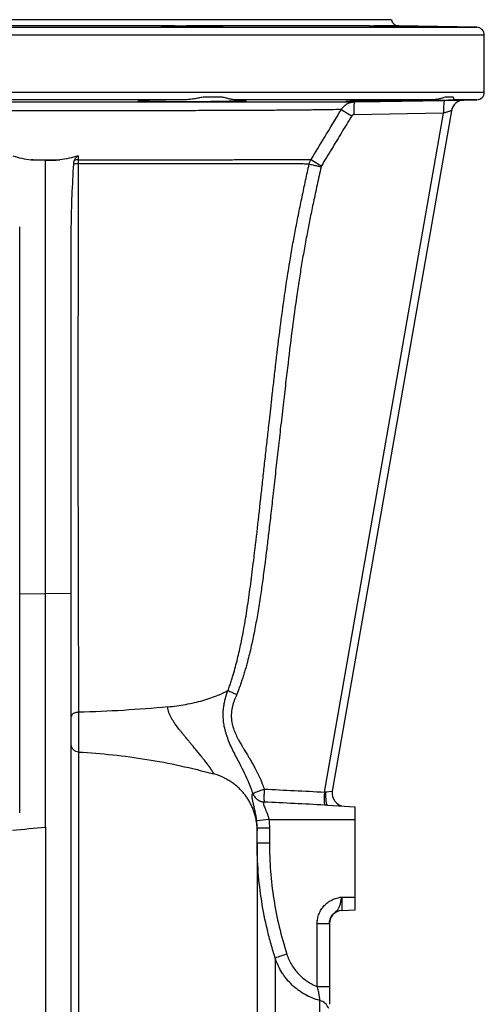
# Model space of a CAD drawing. Header units: millimetres. Extents: x 536 to 2684, y 1010 to 1960.
# Tile 12 of 12: x 2456 to 2636, y 1578 to 1960. Entities that reach past the tile are written whole.
import ezdxf

# ---------------------------------------------------------------- set-up
doc = ezdxf.new("R2010")
doc.units = ezdxf.units.MM

msp = doc.modelspace()

# ---------------------------------------------------------------- linework, layer by layer
at = {"color": 7, "linetype": 'Continuous', "lineweight": 25}
for p, q in [((2466.19, 1959.51), (2332.19, 1959.51)), ((2600.19, 1959.51), (2466.19, 1959.51)), ((2516.34, 1957.09), (2416.04, 1957.09)), ((2591.72, 1957.09), (2520.8, 1957.09)), ((2633.24, 1956.56), (2603.08, 1957.09)), ((2636.19, 1931.46), (2636.19, 1953.56)), ((2520.13, 1928.46), (2412.25, 1928.46)), ((2534.68, 1929.51), (2527.22, 1929.51)), ((2616.12, 1928.46), (2539.85, 1928.46)), ((2624.08, 1929.51), (2620.99, 1929.51)), ((2628.31, 1928.37), (2633.24, 1928.46)), ((2574.29, 1660.17), (2620.42, 1923.3)), ((2623.48, 1924.24), (2577.25, 1660.59)), ((2620.42, 1923.3), (2585.66, 1922.7)), ((2466.19, 1737.13), (2466.19, 1905.11)), ((2478.86, 1906.74), (2478.86, 1905.26)), ((2456.19, 1737.04), (2456.19, 1879.23)), ((2476.19, 1737.04), (2476.19, 1879.23)), ((2456.19, 1737.04), (2466.19, 1737.13)), ((2456.19, 1652.14), (2456.19, 1737.04)), ((2466.19, 1646.6), (2466.19, 1737.13)), ((2476.19, 1737.04), (2466.19, 1737.13)), ((2476.19, 1538.44), (2476.19, 1737.04)), ((2479.03, 1691.1), (2479.03, 1675.67)), ((2574.74, 1660.24), (2577.25, 1660.59)), ((2575.44, 1655.07), (2586.19, 1654.51)), ((2586.19, 1649.51), (2586.19, 1654.51)), ((2552.75, 1649.51), (2586.19, 1649.51)), ((2586.19, 1619.51), (2586.19, 1649.51)), ((2466.19, 1646.6), (2466.19, 1105.51)), ((2548.19, 1640.47), (2548.19, 1646.32)), ((2548.19, 1639.77), (2548.19, 1645.25)), ((2552.93, 1646.33), (2552.93, 1640.47)), ((2580.93, 1619.51), (2586.19, 1619.51)), ((2580.93, 1619.51), (2580.93, 1614.23)), ((2586.19, 1614.51), (2586.19, 1619.51)), ((2580.93, 1614.23), (2586.19, 1614.51)), ((2571.45, 1584.84), (2571.45, 1609.27)), ((2571.45, 1609.27), (2576.19, 1609.27)), ((2576.19, 1609.27), (2576.19, 1584.84)), ((2555.19, 1595.83), (2555.19, 1435.68)), ((2571.45, 1584.84), (2576.19, 1584.84)), ((2572.49, 1571.19), (2572.49, 1579.39))]:
    msp.add_line(p, q, dxfattribs=at)
at = {"color": 8, "linetype": 'Continuous', "lineweight": 25}
for p, q in [((2299.14, 1956.56), (2633.24, 1956.56)), ((2603.08, 1957.09), (2593.56, 1957.09)), ((2636.19, 1953.56), (2296.33, 1953.56)), ((2296.33, 1931.46), (2636.19, 1931.46)), ((2633.24, 1928.46), (2624.29, 1928.46)), ((2628.31, 1928.38), (2628.31, 1928.37))]:
    msp.add_line(p, q, dxfattribs=at)
at = {"color": 7, "linetype": 'Continuous', "lineweight": 25, "flags": 128}
for points in [[(2585.83, 1927.65), (2595.82, 1927.82), (2620.6, 1928.25)], [(2574.74, 1660.24), (2574.7, 1659.24), (2574.7, 1658.29), (2574.75, 1657.4), (2574.82, 1656.61), (2574.94, 1655.97), (2575.08, 1655.49), (2575.25, 1655.18), (2575.44, 1655.07)]]:
    msp.add_lwpolyline(points, dxfattribs=at)
at = {"color": 7, "linetype": 'Continuous', "lineweight": 25}
for centre, radius, start, end in [((2603.13, 1960.09), 3, 191.0978, 269), ((2633.19, 1953.56), 3, 0, 89), ((2633.19, 1931.46), 3, 271, 0), ((2609.97, 1924.34), 24.36, 172.1801, 183.8581), ((2644.69, 1924.94), 24.32, 172.1753, 183.8732), ((2628.4, 1923.37), 5, 90.9814, 170.0561), ((2628.4, 1923.38), 5, 113.4596, 170.0562), ((2625.41, 1991.08), 79.95, 236.0913, 239.476), ((2479.09, 1899.36), 5.91, 92.2195, 106.2405), ((2612.8, 1970.21), 78.22, 236.0064, 239.4699), ((2478.99, 1890.32), 13.38, 90.6857, 98.0555), ((2599.42, 1657.63), 25.25, 174.2301, 185.6804), ((2582.18, 1659.73), 5, 170.0562, 267), ((2575.17, 1431.8), 218.86, 95.8795, 97.12), ((2581.19, 1609.24), 5, 93, 180), ((2583.3, 1520.35), 80.55, 107.0515, 110.4287), ((2571.22, 1574.58), 4.98, 20.0647, 75.2396)]:
    msp.add_arc(centre, radius, start, end, dxfattribs=at)
at = {"color": 8, "linetype": 'Continuous', "lineweight": 25}
msp.add_arc((2628.4, 1923.38), 5, 90.999, 113.4596, dxfattribs=at)
at = {"color": 7, "linetype": 'Continuous', "lineweight": 25}
for points, knots in [([(2511.12, 1956.96), (2511.1, 1956.95), (2510.88, 1956.93), (2511.75, 1956.88), (2513.74, 1956.81), (2516.92, 1956.75), (2520.76, 1956.7), (2524.87, 1956.68), (2528.77, 1956.67), (2532.05, 1956.69), (2534.21, 1956.73), (2535.18, 1956.77), (2534.98, 1956.79), (2534.95, 1956.8)], [0, 0, 0, 0, 0.010122, 0.117543, 0.224973, 0.332401, 0.43982, 0.547223, 0.654615, 0.762, 0.869387, 0.976783, 1, 1, 1, 1]), ([(2516.34, 1957.09), (2517.01, 1957.09), (2517.72, 1957.11), (2518.84, 1957.11), (2519.22, 1957.1), (2520, 1957.1), (2520.4, 1957.09), (2520.8, 1957.09)], [0, 0, 0, 0, 0.5, 0.5, 0.75, 0.75, 1, 1, 1, 1]), ([(2534.65, 1956.85), (2534.45, 1956.86), (2534.19, 1956.87), (2533.7, 1956.89), (2533.52, 1956.9), (2533.14, 1956.91), (2532.93, 1956.92), (2532.25, 1956.94), (2531.76, 1956.95), (2530.94, 1956.97), (2530.65, 1956.98), (2530.05, 1956.99), (2529.74, 1956.99), (2528.79, 1957.01), (2528.12, 1957.02), (2527.08, 1957.04), (2526.72, 1957.04), (2526, 1957.05), (2525.63, 1957.05), (2524.53, 1957.06), (2523.79, 1957.07), (2522.67, 1957.08), (2522.29, 1957.08), (2521.54, 1957.09), (2521.17, 1957.09), (2520.8, 1957.09)], [0, 0, 0, 0, 0.125, 0.125, 0.1875, 0.1875, 0.25, 0.25, 0.375, 0.375, 0.4375, 0.4375, 0.5, 0.5, 0.625, 0.625, 0.6875, 0.6875, 0.75, 0.75, 0.875, 0.875, 0.9375, 0.9375, 1, 1, 1, 1]), ([(2591.66, 1957.07), (2591.62, 1957.07), (2591.5, 1957.06), (2592.7, 1957.01), (2595.12, 1956.95), (2598.56, 1956.88), (2602.54, 1956.81), (2606.63, 1956.75), (2610.37, 1956.7), (2613.31, 1956.68), (2615.19, 1956.67), (2615.36, 1956.68), (2615.43, 1956.69)], [0, 0, 0, 0, 0.045405, 0.152772, 0.260152, 0.367549, 0.474955, 0.58236, 0.689754, 0.797134, 0.904501, 1, 1, 1, 1]), ([(2591.72, 1957.09), (2591.87, 1957.09), (2592.1, 1957.11), (2592.56, 1957.11), (2592.74, 1957.1), (2593.12, 1957.1), (2593.33, 1957.09), (2593.56, 1957.09)], [0, 0, 0, 0, 0.5, 0.5, 0.75, 0.75, 1, 1, 1, 1]), ([(2346.54, 1927.65), (2347.03, 1927.65), (2347.68, 1927.65), (2349.28, 1927.65), (2350.24, 1927.65), (2351.64, 1927.65), (2351.93, 1927.65), (2352.54, 1927.65), (2352.85, 1927.65), (2353.81, 1927.65), (2354.48, 1927.65), (2356.62, 1927.66), (2358.18, 1927.66), (2363.29, 1927.66), (2367.25, 1927.66), (2372.35, 1927.66), (2372.93, 1927.66), (2374.1, 1927.66), (2374.69, 1927.66), (2376.48, 1927.66), (2377.7, 1927.66), (2381.43, 1927.66), (2384.03, 1927.66), (2389.44, 1927.66), (2392.25, 1927.66), (2396.63, 1927.66), (2398.11, 1927.66), (2400.38, 1927.66), (2401.14, 1927.66), (2402.68, 1927.66), (2403.45, 1927.66), (2407.36, 1927.66), (2410.54, 1927.66), (2417.03, 1927.66), (2420.33, 1927.66), (2427.05, 1927.66), (2430.47, 1927.66), (2435.69, 1927.66), (2437.45, 1927.66), (2440.99, 1927.66), (2442.77, 1927.66), (2448.13, 1927.66), (2451.72, 1927.66), (2458.94, 1927.66), (2462.56, 1927.66), (2469.84, 1927.66), (2473.47, 1927.66), (2478.91, 1927.66), (2480.72, 1927.66), (2484.32, 1927.66), (2486.11, 1927.66), (2491.44, 1927.66), (2494.95, 1927.66), (2501.87, 1927.66), (2505.28, 1927.66), (2512.02, 1927.66), (2515.34, 1927.66), (2519.43, 1927.66), (2520.25, 1927.66), (2521.87, 1927.66), (2522.67, 1927.66), (2525.07, 1927.66), (2526.64, 1927.66), (2534.38, 1927.66), (2540.18, 1927.66), (2546.97, 1927.66), (2548.3, 1927.66), (2550.27, 1927.66), (2550.92, 1927.66), (2552.2, 1927.66), (2552.84, 1927.66), (2555.98, 1927.66), (2558.36, 1927.66), (2565.1, 1927.66), (2569.06, 1927.66), (2573.34, 1927.66), (2574.16, 1927.66), (2575.74, 1927.66), (2576.5, 1927.66), (2578.64, 1927.65), (2579.9, 1927.65), (2582.13, 1927.65), (2583.09, 1927.65), (2584.69, 1927.65), (2585.34, 1927.65), (2585.83, 1927.65)], [0, 0, 0, 0, 0.03125, 0.03125, 0.0625, 0.0625, 0.070313, 0.070313, 0.078125, 0.078125, 0.09375, 0.09375, 0.125, 0.125, 0.1875, 0.1875, 0.195313, 0.195313, 0.203125, 0.203125, 0.21875, 0.21875, 0.25, 0.25, 0.28125, 0.28125, 0.296875, 0.296875, 0.304688, 0.304688, 0.3125, 0.3125, 0.34375, 0.34375, 0.375, 0.375, 0.40625, 0.40625, 0.421875, 0.421875, 0.4375, 0.4375, 0.46875, 0.46875, 0.5, 0.5, 0.53125, 0.53125, 0.546875, 0.546875, 0.5625, 0.5625, 0.59375, 0.59375, 0.625, 0.625, 0.65625, 0.65625, 0.664062, 0.664062, 0.671875, 0.671875, 0.6875, 0.6875, 0.75, 0.75, 0.765625, 0.765625, 0.773437, 0.773437, 0.78125, 0.78125, 0.8125, 0.8125, 0.875, 0.875, 0.890625, 0.890625, 0.90625, 0.90625, 0.9375, 0.9375, 0.96875, 0.96875, 1, 1, 1, 1]), ([(2520.13, 1928.46), (2519, 1928.45), (2517.89, 1928.44), (2516.25, 1928.42), (2515.71, 1928.42), (2514.65, 1928.4), (2514.13, 1928.4), (2512.61, 1928.38), (2511.64, 1928.36), (2510.25, 1928.34), (2509.79, 1928.33), (2508.93, 1928.31), (2508.51, 1928.31), (2507.31, 1928.28), (2506.58, 1928.26), (2505.59, 1928.23), (2505.28, 1928.22), (2504.7, 1928.2), (2504.43, 1928.19), (2503.68, 1928.17), (2503.27, 1928.15), (2502.78, 1928.12), (2502.64, 1928.11), (2502.4, 1928.09), (2502.3, 1928.08), (2502.09, 1928.05), (2502.04, 1928.03), (2502.1, 1928), (2502.14, 1927.99), (2502.28, 1927.97), (2502.37, 1927.96), (2502.71, 1927.93), (2503.02, 1927.92), (2503.63, 1927.89), (2503.85, 1927.89), (2504.34, 1927.87), (2504.61, 1927.86), (2505.47, 1927.84), (2506.12, 1927.83), (2507.2, 1927.82), (2507.58, 1927.81), (2508.38, 1927.8), (2508.8, 1927.8), (2510.09, 1927.79), (2511, 1927.78), (2512.45, 1927.77), (2512.95, 1927.77), (2513.96, 1927.77), (2514.49, 1927.77), (2516.07, 1927.77), (2517.16, 1927.77), (2518.82, 1927.78), (2519.37, 1927.78), (2520.51, 1927.79), (2521.08, 1927.79), (2522.8, 1927.8), (2523.93, 1927.81), (2525.63, 1927.83), (2526.19, 1927.83), (2527.32, 1927.84), (2527.88, 1927.85), (2529.54, 1927.87), (2530.62, 1927.89), (2532.17, 1927.91), (2532.68, 1927.92), (2533.68, 1927.93), (2534.17, 1927.94), (2535.61, 1927.97), (2536.51, 1927.99), (2537.77, 1928.02), (2538.18, 1928.03), (2538.95, 1928.05), (2539.32, 1928.06), (2540.36, 1928.09), (2540.98, 1928.11), (2541.8, 1928.14), (2542.06, 1928.15), (2542.52, 1928.17), (2542.72, 1928.18), (2543.28, 1928.2), (2543.57, 1928.22), (2543.86, 1928.25), (2543.93, 1928.26), (2544.03, 1928.28), (2544.06, 1928.29), (2544.07, 1928.31), (2543.99, 1928.33), (2543.72, 1928.35), (2543.61, 1928.36), (2543.34, 1928.38), (2543.18, 1928.38), (2542.65, 1928.4), (2542.21, 1928.42), (2541.41, 1928.43), (2541.13, 1928.44), (2540.51, 1928.45), (2540.19, 1928.45), (2539.85, 1928.46)], [0, 0, 0, 0, 0.03125, 0.03125, 0.046875, 0.046875, 0.0625, 0.0625, 0.09375, 0.09375, 0.109375, 0.109375, 0.125, 0.125, 0.15625, 0.15625, 0.171875, 0.171875, 0.1875, 0.1875, 0.21875, 0.21875, 0.234375, 0.234375, 0.25, 0.25, 0.28125, 0.28125, 0.296875, 0.296875, 0.3125, 0.3125, 0.34375, 0.34375, 0.359375, 0.359375, 0.375, 0.375, 0.40625, 0.40625, 0.421875, 0.421875, 0.4375, 0.4375, 0.46875, 0.46875, 0.484375, 0.484375, 0.5, 0.5, 0.53125, 0.53125, 0.546875, 0.546875, 0.5625, 0.5625, 0.59375, 0.59375, 0.609375, 0.609375, 0.625, 0.625, 0.65625, 0.65625, 0.671875, 0.671875, 0.6875, 0.6875, 0.71875, 0.71875, 0.734375, 0.734375, 0.75, 0.75, 0.78125, 0.78125, 0.796875, 0.796875, 0.8125, 0.8125, 0.84375, 0.84375, 0.859375, 0.859375, 0.875, 0.875, 0.90625, 0.90625, 0.921875, 0.921875, 0.9375, 0.9375, 0.96875, 0.96875, 0.984375, 0.984375, 1, 1, 1, 1]), ([(2527.22, 1929.51), (2526.64, 1929.39), (2526.06, 1929.27), (2524.88, 1929.03), (2524.29, 1928.92), (2523.11, 1928.72), (2522.52, 1928.63), (2521.33, 1928.51), (2520.73, 1928.46), (2520.13, 1928.46)], [0, 0, 0, 0, 0.25, 0.25, 0.5, 0.5, 0.75, 0.75, 1, 1, 1, 1]), ([(2539.85, 1928.46), (2539.48, 1928.46), (2539.1, 1928.51), (2538.3, 1928.63), (2537.89, 1928.72), (2537.02, 1928.92), (2536.58, 1929.03), (2535.65, 1929.27), (2535.17, 1929.39), (2534.68, 1929.51)], [0, 0, 0, 0, 0.25, 0.25, 0.5, 0.5, 0.75, 0.75, 1, 1, 1, 1]), ([(2580.81, 1924.73), (2581.08, 1925.17), (2581.39, 1925.57), (2581.92, 1926.1), (2582.12, 1926.27), (2582.52, 1926.58), (2582.94, 1926.86), (2583.39, 1927.09), (2583.86, 1927.28), (2584.1, 1927.37), (2584.83, 1927.57), (2585.33, 1927.64), (2585.83, 1927.65)], [0, 0, 0, 0, 0.25, 0.25, 0.375, 0.375, 0.5, 0.625, 0.625, 0.75, 0.75, 1, 1, 1, 1]), ([(2616.12, 1928.46), (2615.23, 1928.45), (2613.43, 1928.43), (2610.33, 1928.39), (2606.98, 1928.35), (2603.44, 1928.3), (2599.9, 1928.24), (2596.45, 1928.18), (2593.22, 1928.12), (2590.27, 1928.06), (2587.7, 1928), (2585.57, 1927.94), (2583.96, 1927.89), (2582.93, 1927.85), (2582.47, 1927.82), (2582.55, 1927.81), (2582.56, 1927.8)], [0, 0, 0, 0, 0.070116, 0.140231, 0.216351, 0.292471, 0.3686, 0.444729, 0.520867, 0.597005, 0.673147, 0.749289, 0.825428, 0.901567, 0.977695, 1, 1, 1, 1]), ([(2582.65, 1927.79), (2582.8, 1927.78), (2583.06, 1927.78), (2583.62, 1927.77), (2583.83, 1927.77), (2584.31, 1927.77), (2584.58, 1927.77), (2585.45, 1927.77), (2586.13, 1927.78), (2587.29, 1927.79), (2587.69, 1927.79), (2588.55, 1927.8), (2589.01, 1927.81), (2590.42, 1927.82), (2591.43, 1927.84), (2593.03, 1927.86), (2593.58, 1927.87), (2594.72, 1927.88), (2595.3, 1927.89), (2597.06, 1927.92), (2598.27, 1927.94), (2600.12, 1927.96), (2600.75, 1927.97), (2602.01, 1928), (2602.64, 1928.01), (2604.53, 1928.04), (2605.78, 1928.06), (2607.65, 1928.09), (2608.27, 1928.1), (2609.49, 1928.13), (2610.1, 1928.14), (2611.87, 1928.17), (2613, 1928.19), (2614.64, 1928.22), (2615.18, 1928.23), (2616.21, 1928.25), (2616.71, 1928.26), (2617.67, 1928.28), (2618.13, 1928.29), (2619.01, 1928.31), (2619.43, 1928.32), (2620.62, 1928.35), (2621.32, 1928.37), (2622.23, 1928.39), (2622.51, 1928.4), (2623.01, 1928.41), (2623.24, 1928.42), (2623.83, 1928.44), (2624.12, 1928.45), (2624.29, 1928.46)], [0, 0, 0, 0, 0.0625, 0.0625, 0.09375, 0.09375, 0.125, 0.125, 0.1875, 0.1875, 0.21875, 0.21875, 0.25, 0.25, 0.3125, 0.3125, 0.34375, 0.34375, 0.375, 0.375, 0.4375, 0.4375, 0.46875, 0.46875, 0.5, 0.5, 0.5625, 0.5625, 0.59375, 0.59375, 0.625, 0.625, 0.6875, 0.6875, 0.71875, 0.71875, 0.75, 0.75, 0.78125, 0.78125, 0.8125, 0.8125, 0.875, 0.875, 0.90625, 0.90625, 0.9375, 0.9375, 1, 1, 1, 1]), ([(2620.99, 1929.51), (2620.67, 1929.39), (2620.32, 1929.27), (2619.59, 1929.03), (2619.2, 1928.92), (2618.39, 1928.72), (2617.96, 1928.63), (2617.07, 1928.51), (2616.61, 1928.46), (2616.12, 1928.46)], [0, 0, 0, 0, 0.25, 0.25, 0.5, 0.5, 0.75, 0.75, 1, 1, 1, 1]), ([(2620.6, 1928.25), (2620.83, 1928.26), (2621.98, 1928.28), (2624.02, 1928.31), (2625.87, 1928.34), (2626.91, 1928.36), (2627.12, 1928.36), (2627.13, 1928.36)], [0, 0, 0, 0, 0.091576, 0.439184, 0.786901, 0.987935, 1, 1, 1, 1]), ([(2624.43, 1928.77), (2624.45, 1928.81), (2624.55, 1928.94), (2624.28, 1929.26), (2624.08, 1929.51)], [0, 0, 0, 0, 0.233895, 1, 1, 1, 1]), ([(2580.81, 1924.73), (2579.84, 1924.69), (2578.27, 1924.65), (2575.04, 1924.59), (2573.82, 1924.57), (2571.75, 1924.54), (2571.03, 1924.53), (2569.51, 1924.51), (2568.72, 1924.5), (2564.6, 1924.46), (2560.79, 1924.42), (2554.34, 1924.38), (2552.06, 1924.36), (2548.44, 1924.34), (2547.21, 1924.34), (2544.71, 1924.32), (2543.43, 1924.32), (2536.93, 1924.29), (2531.37, 1924.27), (2523.97, 1924.25), (2522.47, 1924.25), (2520.18, 1924.24), (2519.41, 1924.24), (2517.86, 1924.23), (2517.08, 1924.23), (2513.17, 1924.22), (2510, 1924.22), (2503.56, 1924.21), (2500.29, 1924.2), (2493.68, 1924.19), (2490.33, 1924.19), (2485.23, 1924.18), (2483.52, 1924.18), (2480.07, 1924.18), (2478.34, 1924.18), (2473.15, 1924.18), (2469.68, 1924.18), (2462.72, 1924.18), (2459.26, 1924.18), (2452.37, 1924.18), (2448.94, 1924.18), (2443.81, 1924.19), (2442.11, 1924.19), (2438.72, 1924.19), (2437.04, 1924.19), (2432.05, 1924.2), (2428.78, 1924.21), (2422.36, 1924.22), (2419.2, 1924.22), (2413, 1924.24), (2409.96, 1924.24), (2406.23, 1924.26), (2405.48, 1924.26), (2404.01, 1924.26), (2403.28, 1924.26), (2401.11, 1924.27), (2399.69, 1924.28), (2395.51, 1924.29), (2392.82, 1924.3), (2387.64, 1924.32), (2385.15, 1924.34), (2381.57, 1924.36), (2380.4, 1924.36), (2378.68, 1924.37), (2378.12, 1924.38), (2377, 1924.39), (2376.45, 1924.39), (2371.56, 1924.42), (2367.76, 1924.46), (2362.84, 1924.51), (2361.33, 1924.53), (2359.27, 1924.56), (2358.62, 1924.57), (2357.7, 1924.58), (2357.39, 1924.59), (2356.81, 1924.6), (2356.53, 1924.6), (2354.09, 1924.65), (2352.53, 1924.69), (2351.56, 1924.73)], [0, 0, 0, 0, 0.0625, 0.0625, 0.09375, 0.09375, 0.109375, 0.109375, 0.125, 0.125, 0.1875, 0.1875, 0.21875, 0.21875, 0.234375, 0.234375, 0.25, 0.25, 0.3125, 0.3125, 0.328125, 0.328125, 0.335938, 0.335938, 0.34375, 0.34375, 0.375, 0.375, 0.40625, 0.40625, 0.4375, 0.4375, 0.453125, 0.453125, 0.46875, 0.46875, 0.5, 0.5, 0.53125, 0.53125, 0.5625, 0.5625, 0.578125, 0.578125, 0.59375, 0.59375, 0.625, 0.625, 0.65625, 0.65625, 0.6875, 0.6875, 0.695313, 0.695313, 0.703125, 0.703125, 0.71875, 0.71875, 0.75, 0.75, 0.78125, 0.78125, 0.796875, 0.796875, 0.804688, 0.804688, 0.8125, 0.8125, 0.875, 0.875, 0.90625, 0.90625, 0.921875, 0.921875, 0.929688, 0.929688, 0.9375, 0.9375, 1, 1, 1, 1]), ([(2569.06, 1905.35), (2570.79, 1908.2), (2572.52, 1911.05), (2574.25, 1913.9), (2576.44, 1917.51), (2578.63, 1921.12), (2580.81, 1924.73)], [0, 0, 0, 0, 0.01, 0.01, 0.01, 0.02266689, 0.02266689, 0.02266689, 0.02266689]), ([(2623.48, 1924.24), (2623.48, 1924.24), (2623.45, 1924.23), (2623.37, 1924.21), (2623.3, 1924.19), (2623.06, 1924.11), (2622.82, 1924.04), (2622.38, 1923.91), (2622.23, 1923.86), (2621.9, 1923.76), (2621.73, 1923.7), (2621.37, 1923.59), (2621.19, 1923.53), (2620.81, 1923.42), (2620.62, 1923.36), (2620.42, 1923.3)], [0, 0, 0, 0, 0.125, 0.125, 0.25, 0.25, 0.5, 0.5, 0.625, 0.625, 0.75, 0.75, 0.875, 0.875, 1, 1, 1, 1]), ([(2584.81, 1922.21), (2583.53, 1920.09), (2582.24, 1917.98), (2580.96, 1915.86), (2579.68, 1913.74), (2578.39, 1911.62), (2577.11, 1909.51), (2575.76, 1907.28), (2574.41, 1905.05), (2573.06, 1902.83)], [0, 0, 0, 0, 0.00742874, 0.00742874, 0.00742874, 0.01485748, 0.01485748, 0.01485748, 0.02266974, 0.02266974, 0.02266974, 0.02266974]), ([(2585.66, 1922.7), (2585.58, 1922.7), (2585.49, 1922.68), (2585.33, 1922.64), (2585.25, 1922.61), (2585.1, 1922.52), (2585.03, 1922.47), (2584.91, 1922.35), (2584.85, 1922.29), (2584.81, 1922.21)], [0, 0, 0, 0, 0.25, 0.25, 0.5, 0.5, 0.75, 0.75, 1, 1, 1, 1]), ([(2453.52, 1906.74), (2454.69, 1906.38), (2455.87, 1906.07), (2458.27, 1905.57), (2459.48, 1905.38), (2460.69, 1905.26)], [0, 0, 0, 0, 0.5, 0.5, 1, 1, 1, 1]), ([(2466.19, 1905.11), (2465.27, 1905.05), (2464.35, 1905.04), (2462.52, 1905.09), (2461.6, 1905.16), (2460.69, 1905.26)], [0, 0, 0, 0, 0.5, 0.5, 1, 1, 1, 1]), ([(2460.69, 1905.26), (2462.52, 1905.26), (2464.35, 1905.26), (2468.03, 1905.26), (2469.86, 1905.26), (2471.68, 1905.26)], [0, 0, 0, 0, 0.5, 0.5, 1, 1, 1, 1]), ([(2466.19, 1905.11), (2467.1, 1905.05), (2468.02, 1905.04), (2469.86, 1905.09), (2470.77, 1905.16), (2471.68, 1905.26)], [0, 0, 0, 0, 0.5, 0.5, 1, 1, 1, 1]), ([(2478.86, 1906.74), (2477.69, 1906.38), (2476.5, 1906.07), (2474.11, 1905.57), (2472.9, 1905.38), (2471.68, 1905.26)], [0, 0, 0, 0, 0.5, 0.5, 1, 1, 1, 1]), ([(2477.11, 1903.57), (2477.12, 1903.82), (2477.16, 1904.07), (2477.26, 1904.56), (2477.33, 1904.79), (2477.43, 1905.03)], [0, 0, 0, 0, 0.5, 0.5, 1, 1, 1, 1]), ([(2477.43, 1905.03), (2477.59, 1905.38), (2477.76, 1905.71), (2478.1, 1906.17), (2478.22, 1906.32), (2478.51, 1906.57), (2478.68, 1906.68), (2478.86, 1906.74)], [0, 0, 0, 0, 0.5, 0.5, 0.75, 0.75, 1, 1, 1, 1]), ([(2478.86, 1905.26), (2481.69, 1905.26), (2484.51, 1905.26), (2488.72, 1905.26), (2490.12, 1905.26), (2492.91, 1905.26), (2494.3, 1905.26), (2498.42, 1905.26), (2501.12, 1905.26), (2506.42, 1905.26), (2509.03, 1905.26), (2514.15, 1905.26), (2516.66, 1905.26), (2520.35, 1905.26), (2521.57, 1905.26), (2523.98, 1905.26), (2525.18, 1905.26), (2528.69, 1905.26), (2530.95, 1905.26), (2535.31, 1905.26), (2537.41, 1905.26), (2541.44, 1905.27), (2543.38, 1905.27), (2546.16, 1905.27), (2547.07, 1905.27), (2548.84, 1905.27), (2549.71, 1905.28), (2553.89, 1905.28), (2556.81, 1905.29), (2560.56, 1905.3), (2561.71, 1905.3), (2563.27, 1905.31), (2563.76, 1905.31), (2564.69, 1905.32), (2565.13, 1905.32), (2566.36, 1905.33), (2567.06, 1905.33), (2567.94, 1905.34), (2568.2, 1905.34), (2568.67, 1905.35), (2568.88, 1905.35), (2569.06, 1905.35)], [0, 0, 0, 0, 0.0625, 0.0625, 0.09375, 0.09375, 0.125, 0.125, 0.1875, 0.1875, 0.25, 0.25, 0.3125, 0.3125, 0.34375, 0.34375, 0.375, 0.375, 0.4375, 0.4375, 0.5, 0.5, 0.5625, 0.5625, 0.59375, 0.59375, 0.625, 0.625, 0.75, 0.75, 0.8125, 0.8125, 0.84375, 0.84375, 0.875, 0.875, 0.9375, 0.9375, 0.96875, 0.96875, 1, 1, 1, 1]), ([(2476.19, 1879.23), (2476.19, 1883.3), (2476.33, 1887.37), (2476.69, 1895.48), (2476.92, 1899.53), (2477.11, 1903.57)], [0, 0, 0, 0, 0.5, 0.5, 1, 1, 1, 1]), ([(2478.83, 1903.7), (2478.82, 1894.29), (2478.81, 1884.88), (2478.8, 1870.77), (2478.79, 1866.06), (2478.78, 1859), (2478.78, 1856.65), (2478.78, 1851.96), (2478.78, 1849.62), (2478.77, 1837.92), (2478.76, 1828.62), (2478.76, 1817.05), (2478.76, 1814.74), (2478.76, 1810.13), (2478.76, 1807.83), (2478.76, 1800.95), (2478.76, 1796.39), (2478.76, 1789.58), (2478.76, 1787.32), (2478.76, 1782.82), (2478.76, 1780.58), (2478.77, 1773.89), (2478.78, 1769.47), (2478.79, 1756.34), (2478.81, 1747.75), (2478.85, 1735.11), (2478.86, 1730.94), (2478.89, 1722.68), (2478.9, 1718.59), (2478.93, 1710.53), (2478.95, 1706.56), (2478.98, 1700.69), (2478.99, 1698.75), (2479.01, 1695.87), (2479.01, 1694.43), (2479.02, 1692.76), (2479.03, 1692.05), (2479.03, 1691.58), (2479.03, 1691.34), (2479.03, 1691.1)], [0, 0, 0, 0, 0.125, 0.125, 0.1875, 0.1875, 0.21875, 0.21875, 0.25, 0.25, 0.375, 0.375, 0.40625, 0.40625, 0.4375, 0.4375, 0.5, 0.5, 0.53125, 0.53125, 0.5625, 0.5625, 0.625, 0.625, 0.75, 0.75, 0.8125, 0.8125, 0.875, 0.875, 0.9375, 0.9375, 0.96875, 0.96875, 0.984375, 0.992187, 0.996094, 0.996094, 1, 1, 1, 1]), ([(2568.35, 1903.56), (2568.18, 1903.56), (2567.97, 1903.56), (2567.51, 1903.56), (2567.25, 1903.57), (2566.39, 1903.58), (2565.71, 1903.59), (2564.5, 1903.6), (2564.06, 1903.6), (2563.14, 1903.61), (2562.66, 1903.61), (2561.12, 1903.62), (2559.98, 1903.63), (2556.27, 1903.65), (2553.38, 1903.65), (2549.23, 1903.67), (2548.37, 1903.67), (2546.61, 1903.67), (2545.71, 1903.67), (2542.95, 1903.68), (2541.03, 1903.68), (2537.02, 1903.69), (2534.94, 1903.69), (2530.61, 1903.69), (2528.36, 1903.69), (2524.87, 1903.69), (2523.68, 1903.69), (2521.28, 1903.69), (2520.07, 1903.69), (2516.4, 1903.7), (2513.91, 1903.7), (2508.82, 1903.7), (2506.23, 1903.7), (2500.96, 1903.7), (2498.27, 1903.7), (2494.18, 1903.7), (2492.79, 1903.7), (2490.02, 1903.7), (2488.63, 1903.7), (2484.45, 1903.7), (2481.65, 1903.7), (2478.83, 1903.7)], [0, 0, 0, 0, 0.03125, 0.03125, 0.0625, 0.0625, 0.125, 0.125, 0.15625, 0.15625, 0.1875, 0.1875, 0.25, 0.25, 0.375, 0.375, 0.40625, 0.40625, 0.4375, 0.4375, 0.5, 0.5, 0.5625, 0.5625, 0.625, 0.625, 0.65625, 0.65625, 0.6875, 0.6875, 0.75, 0.75, 0.8125, 0.8125, 0.875, 0.875, 0.90625, 0.90625, 0.9375, 0.9375, 1, 1, 1, 1]), ([(2536.91, 1699.54), (2537.02, 1699.83), (2537.23, 1700.42), (2537.53, 1701.3), (2537.83, 1702.18), (2538.12, 1703.05), (2538.39, 1703.92), (2538.66, 1704.78), (2539.13, 1706.36), (2539.79, 1708.71), (2540.83, 1712.79), (2542, 1718.03), (2543.3, 1724.88), (2544.55, 1732.55), (2545.74, 1741.05), (2547, 1751.07), (2548.34, 1762.64), (2549.52, 1773.33), (2550.47, 1781.99), (2551.19, 1788.49), (2551.9, 1794.94), (2552.52, 1800.53), (2553.07, 1805.47), (2553.48, 1809.09), (2553.81, 1812.07), (2554.21, 1815.61), (2554.78, 1820.58), (2555.78, 1829.25), (2557.08, 1839.99), (2558.41, 1849.96), (2559.44, 1856.96), (2560.09, 1861.22), (2560.91, 1866.28), (2561.89, 1871.95), (2563.07, 1878.33), (2564.3, 1884.59), (2565.61, 1890.93), (2566.96, 1897.25), (2567.89, 1901.46), (2568.35, 1903.56)], [0, 0, 0, 0, 0.004548, 0.009061, 0.01354, 0.017985, 0.022397, 0.026775, 0.031119, 0.046328, 0.062168, 0.092234, 0.124248, 0.16342, 0.204973, 0.248864, 0.310073, 0.373914, 0.405065, 0.436506, 0.468806, 0.49916, 0.518221, 0.540957, 0.551923, 0.561852, 0.592651, 0.624502, 0.688506, 0.749696, 0.770392, 0.791228, 0.812249, 0.844734, 0.874825, 0.906308, 0.937405, 0.968818, 1, 1, 1, 1]), ([(2572.94, 1902.53), (2572.68, 1901.33), (2572.16, 1898.98), (2571.41, 1895.52), (2570.69, 1892.18), (2570.01, 1888.97), (2569.37, 1885.88), (2568.77, 1882.92), (2568.21, 1880.08), (2567.44, 1876.11), (2566.49, 1871), (2565.41, 1864.74), (2564.4, 1858.43), (2563.19, 1850.32), (2561.74, 1839.62), (2560.38, 1828.53), (2559.19, 1818.47), (2558.2, 1809.9), (2557.19, 1801.03), (2556.2, 1792.16), (2555.23, 1783.58), (2554.3, 1775.26), (2553.43, 1767.5), (2552.63, 1760.61), (2551.92, 1754.62), (2551.18, 1748.66), (2550.39, 1742.68), (2549.46, 1736.14), (2548.46, 1729.82), (2547.49, 1724.39), (2546.64, 1720.12), (2545.93, 1716.84), (2545.2, 1713.71), (2544.51, 1711.02), (2543.89, 1708.73), (2543.33, 1706.82), (2542.76, 1704.95), (2542.17, 1703.14), (2541.56, 1701.39), (2540.94, 1699.68), (2540.5, 1698.57), (2540.29, 1698.02)], [0, 0, 0, 0, 0.017709, 0.03479, 0.051245, 0.067074, 0.082276, 0.096852, 0.110802, 0.124126, 0.155382, 0.185949, 0.216033, 0.247829, 0.304534, 0.372093, 0.40947, 0.451081, 0.496927, 0.538557, 0.580187, 0.621817, 0.659654, 0.693101, 0.72216, 0.746831, 0.779892, 0.809522, 0.842383, 0.872426, 0.889226, 0.905375, 0.920877, 0.935737, 0.945568, 0.955178, 0.964569, 0.973744, 0.982705, 0.991456, 1, 1, 1, 1]), ([(2568.35, 1903.56), (2568.42, 1903.54), (2568.59, 1903.5), (2569.11, 1903.38), (2569.45, 1903.31), (2570.28, 1903.12), (2570.77, 1903.01), (2571.81, 1902.78), (2572.37, 1902.65), (2572.94, 1902.53)], [0, 0, 0, 0, 0.25, 0.25, 0.5, 0.5, 0.75, 0.75, 1, 1, 1, 1]), ([(2513.57, 1693.19), (2515.92, 1693.42), (2520.58, 1694.06), (2527.2, 1695.6), (2532.62, 1697.47), (2535.65, 1698.88), (2536.81, 1699.49)], [0.85375167, 0.85375167, 0.85375167, 0.85375167, 0.86761937, 0.88148707, 0.89535477, 0.90498697, 0.90498697, 0.90498697, 0.90498697]), ([(2546.5, 1659.73), (2546.43, 1659.93), (2546.3, 1660.33), (2546.09, 1660.94), (2545.47, 1662.69), (2544.28, 1665.53), (2542.4, 1669.35), (2540.67, 1672.63), (2539.21, 1675.47), (2538.04, 1677.89), (2536.98, 1680.39), (2536.09, 1682.96), (2535.45, 1685.48), (2535.09, 1687.93), (2534.99, 1690.31), (2535.12, 1692.5), (2535.42, 1694.48), (2535.79, 1696.2), (2536.14, 1697.46), (2536.4, 1698.28), (2536.53, 1698.67), (2536.64, 1699.02), (2536.74, 1699.28), (2536.79, 1699.43), (2536.81, 1699.49)], [0, 0, 0, 0, 0.015075, 0.030105, 0.045087, 0.147406, 0.248059, 0.346937, 0.410627, 0.474217, 0.538122, 0.602233, 0.667104, 0.721457, 0.777198, 0.83513, 0.876749, 0.918838, 0.959724, 0.969826, 0.979952, 0.988944, 0.995637, 1, 1, 1, 1]), ([(2536.81, 1699.49), (2536.83, 1699.49), (2536.86, 1699.51), (2536.88, 1699.5), (2536.9, 1699.5)], [0, 0, 0, 0, 0.524384, 1, 1, 1, 1]), ([(2536.9, 1699.5), (2537.09, 1699.41), (2537.31, 1699.31), (2537.82, 1699.08), (2538.1, 1698.96), (2538.69, 1698.7), (2539, 1698.57), (2539.64, 1698.3), (2539.97, 1698.16), (2540.29, 1698.02)], [0, 0, 0, 0, 0.25, 0.25, 0.5, 0.5, 0.75, 0.75, 1, 1, 1, 1]), ([(2540.29, 1698.02), (2540.19, 1697.81), (2540.01, 1697.41), (2539.76, 1696.82), (2539.53, 1696.26), (2539.33, 1695.72), (2539.03, 1694.89), (2538.69, 1693.76), (2538.26, 1691.83), (2538.07, 1689.39), (2538.41, 1686.84), (2539.04, 1684.68), (2539.78, 1682.79), (2540.61, 1681.08), (2541.47, 1679.51), (2542.2, 1678.23), (2543.03, 1676.83), (2543.91, 1675.37), (2544.81, 1673.88), (2545.67, 1672.44), (2546.46, 1671.06), (2547.57, 1669.04), (2548.86, 1666.51), (2549.92, 1664.06), (2550.56, 1662.34), (2550.8, 1661.66), (2550.92, 1661.32)], [0, 0, 0, 0, 0.016965, 0.03304, 0.04823, 0.062541, 0.075979, 0.114534, 0.15074, 0.223921, 0.29693, 0.342156, 0.392544, 0.44844, 0.484827, 0.526806, 0.558772, 0.607131, 0.654356, 0.689289, 0.732982, 0.773039, 0.862712, 0.945725, 0.973016, 1, 1, 1, 1]), ([(2479.03, 1691.1), (2478.84, 1691.1), (2478.65, 1691.08), (2478.28, 1691.03), (2478.1, 1691), (2477.76, 1690.91), (2477.59, 1690.86), (2477.29, 1690.74), (2477.14, 1690.67), (2476.88, 1690.52), (2476.76, 1690.43), (2476.56, 1690.26), (2476.47, 1690.17), (2476.33, 1689.98), (2476.28, 1689.88), (2476.21, 1689.67), (2476.19, 1689.57), (2476.19, 1689.47)], [0, 0, 0, 0, 0.125, 0.125, 0.25, 0.25, 0.375, 0.375, 0.5, 0.5, 0.625, 0.625, 0.75, 0.75, 0.875, 0.875, 1, 1, 1, 1]), ([(2531.36, 1667.19), (2531.36, 1667.21), (2531.35, 1667.24), (2531.34, 1667.3), (2531.31, 1667.37), (2531.28, 1667.44), (2531.25, 1667.53), (2531.2, 1667.62), (2531.15, 1667.72), (2531.09, 1667.82), (2531.03, 1667.94), (2530.95, 1668.06), (2530.87, 1668.2), (2530.78, 1668.34), (2530.69, 1668.49), (2530.59, 1668.64), (2530.48, 1668.81), (2530.36, 1668.98), (2530.24, 1669.16), (2530.11, 1669.35), (2529.97, 1669.55), (2529.82, 1669.75), (2529.67, 1669.97), (2529.51, 1670.19), (2529.34, 1670.42), (2529.16, 1670.65), (2528.98, 1670.89), (2528.53, 1671.49), (2527.69, 1672.57), (2526.35, 1674.26), (2524.74, 1676.27), (2523.25, 1678.07), (2522.08, 1679.48), (2521.34, 1680.37), (2520.73, 1681.11), (2520.23, 1681.7), (2519.86, 1682.15), (2519.41, 1682.69), (2518.87, 1683.37), (2518.21, 1684.2), (2517.61, 1684.96), (2517.07, 1685.67), (2516.58, 1686.33), (2516.14, 1686.97), (2515.73, 1687.58), (2515.36, 1688.18), (2515.02, 1688.76), (2514.71, 1689.31), (2514.45, 1689.86), (2514.21, 1690.38), (2514.02, 1690.89), (2513.86, 1691.38), (2513.73, 1691.85), (2513.64, 1692.31), (2513.58, 1692.76), (2513.58, 1693.05), (2513.57, 1693.19)], [0, 0, 0, 0, 0.0086582, 0.0173708, 0.0261413, 0.0349728, 0.0438687, 0.0528318, 0.0618653, 0.0709721, 0.0801548, 0.0894163, 0.0987591, 0.1081858, 0.1176987, 0.1273003, 0.1369927, 0.1467781, 0.1566586, 0.1666363, 0.176713, 0.1868907, 0.197171, 0.2075558, 0.2180466, 0.2286451, 0.2393528, 0.2501711, 0.3063218, 0.3709798, 0.4439596, 0.5250184, 0.5606473, 0.5910522, 0.6163258, 0.6365433, 0.6517643, 0.6620329, 0.6920195, 0.7197578, 0.7452857, 0.76864, 0.7898566, 0.8103724, 0.830034, 0.8488684, 0.8669053, 0.884177, 0.9007192, 0.9165716, 0.9317777, 0.9463863, 0.9604508, 0.9740306, 0.9871902, 1, 1, 1, 1]), ([(2479.03, 1675.67), (2478.65, 1675.69), (2478.28, 1675.79), (2477.59, 1676.1), (2477.27, 1676.33), (2476.75, 1676.87), (2476.54, 1677.2), (2476.26, 1677.9), (2476.19, 1678.28), (2476.19, 1678.65)], [0, 0, 0, 0, 0.25, 0.25, 0.5, 0.5, 0.75, 0.75, 1, 1, 1, 1]), ([(2479.03, 1675.67), (2479.03, 1675.62), (2479.03, 1675.56), (2479.03, 1675.44), (2479.03, 1675.25), (2479.03, 1675.05), (2479.03, 1674.62), (2479.03, 1674.31), (2479.03, 1673.29), (2479.03, 1671.71), (2479.03, 1669.67), (2479.03, 1667.98), (2479.03, 1667.39), (2479.03, 1666.15), (2479.03, 1665.51), (2479.03, 1662.16), (2479.03, 1659.07), (2479.03, 1652.08), (2479.03, 1648.18), (2479.03, 1641.73), (2479.03, 1639.47), (2479.03, 1635.94), (2479.03, 1634.73), (2479.03, 1632.28), (2479.03, 1631.03), (2479.03, 1624.69), (2479.03, 1619.29), (2479.03, 1607.82), (2479.03, 1601.77), (2479.03, 1589), (2479.03, 1582.3), (2479.03, 1573.5), (2479.03, 1571.71), (2479.03, 1568.13), (2479.03, 1566.32), (2479.03, 1560.87), (2479.03, 1557.17), (2479.03, 1545.93), (2479.03, 1538.23), (2479.03, 1522.41), (2479.03, 1514.29), (2479.03, 1501.78), (2479.03, 1497.56), (2479.03, 1489.01), (2479.03, 1484.71), (2479.03, 1471.77), (2479.03, 1463.07), (2479.03, 1445.52), (2479.03, 1436.68), (2479.03, 1423.3), (2479.03, 1418.83), (2479.03, 1412.09), (2479.03, 1409.84), (2479.03, 1405.32), (2479.03, 1403.06), (2479.03, 1391.76), (2479.03, 1382.78), (2479.03, 1364.96), (2479.03, 1356.12), (2479.03, 1338.56), (2479.03, 1329.85), (2479.03, 1319.04), (2479.03, 1316.89), (2479.03, 1312.58), (2479.03, 1310.43), (2479.03, 1304.02), (2479.03, 1299.8), (2479.03, 1287.28), (2479.03, 1279.13), (2479.03, 1263.22), (2479.03, 1255.45), (2479.03, 1240.3), (2479.03, 1232.92), (2479.03, 1223.93), (2479.03, 1222.15), (2479.03, 1218.63), (2479.03, 1216.89), (2479.03, 1211.73), (2479.03, 1208.36), (2479.03, 1198.5), (2479.03, 1192.22), (2479.03, 1180.27), (2479.03, 1174.59), (2479.03, 1166.53), (2479.03, 1163.91), (2479.03, 1160.11), (2479.03, 1158.86), (2479.03, 1156.41), (2479.03, 1155.2), (2479.03, 1149.31), (2479.03, 1144.98), (2479.03, 1137.08), (2479.03, 1133.51), (2479.03, 1127.11), (2479.03, 1124.28), (2479.03, 1121.23), (2479.03, 1120.64), (2479.03, 1119.52), (2479.03, 1118.98), (2479.03, 1117.44), (2479.03, 1116.52), (2479.03, 1114.89), (2479.03, 1114.18), (2479.03, 1112.96), (2479.03, 1112.46), (2479.03, 1111.23), (2479.03, 1110.8), (2479.03, 1110.76)], [0, 0, 0, 0, 0.001953, 0.001953, 0.003906, 0.007812, 0.007812, 0.015625, 0.015625, 0.03125, 0.046875, 0.046875, 0.054688, 0.054688, 0.0625, 0.0625, 0.09375, 0.09375, 0.125, 0.125, 0.140625, 0.140625, 0.148438, 0.148438, 0.15625, 0.15625, 0.1875, 0.1875, 0.21875, 0.21875, 0.25, 0.25, 0.257813, 0.257813, 0.265625, 0.265625, 0.28125, 0.28125, 0.3125, 0.3125, 0.34375, 0.34375, 0.359375, 0.359375, 0.375, 0.375, 0.40625, 0.40625, 0.4375, 0.4375, 0.453125, 0.453125, 0.460937, 0.460937, 0.46875, 0.46875, 0.5, 0.5, 0.53125, 0.53125, 0.5625, 0.5625, 0.570312, 0.570312, 0.578125, 0.578125, 0.59375, 0.59375, 0.625, 0.625, 0.65625, 0.65625, 0.6875, 0.6875, 0.695312, 0.695312, 0.703125, 0.703125, 0.71875, 0.71875, 0.75, 0.75, 0.78125, 0.78125, 0.796875, 0.796875, 0.804687, 0.804687, 0.8125, 0.8125, 0.84375, 0.84375, 0.875, 0.875, 0.90625, 0.90625, 0.914062, 0.914062, 0.921875, 0.921875, 0.9375, 0.9375, 0.953125, 0.953125, 0.96875, 0.96875, 1, 1, 1, 1]), ([(2479.03, 1675.67), (2487.87, 1675.21), (2496.69, 1674.27), (2514.17, 1671.44), (2522.83, 1669.55), (2531.36, 1667.19)], [0, 0, 0, 0, 0.5, 0.5, 1, 1, 1, 1]), ([(2548.19, 1645.25), (2548.19, 1645.81), (2548.15, 1646.78), (2548.03, 1648.01), (2547.87, 1649.1), (2547.67, 1650.1), (2547.45, 1651.02), (2547.12, 1652.17), (2546.65, 1653.5), (2546.02, 1654.96), (2545.31, 1656.32), (2544.53, 1657.6), (2543.68, 1658.82), (2542.75, 1659.98), (2541.91, 1660.91), (2541.18, 1661.63), (2540.6, 1662.17), (2539.99, 1662.69), (2539.35, 1663.2), (2538.67, 1663.71), (2537.94, 1664.21), (2537.16, 1664.71), (2536.31, 1665.2), (2535.36, 1665.69), (2534.3, 1666.18), (2533.05, 1666.67), (2532.02, 1667.01), (2531.36, 1667.19)], [0.7068672, 0.7068672, 0.7068672, 0.7068672, 0.7110944, 0.7153216, 0.7195488, 0.7237761, 0.7280033, 0.7322305, 0.7406849, 0.7491394, 0.7575938, 0.7660483, 0.7745027, 0.7829572, 0.7914116, 0.7956388, 0.7998661, 0.8040933, 0.8083205, 0.8125477, 0.816775, 0.8210022, 0.8252294, 0.8294566, 0.8336839, 0.8379111, 0.8421383, 0.8421383, 0.8421383, 0.8421383]), ([(2546.5, 1659.73), (2546.58, 1659.77), (2546.74, 1659.84), (2547.25, 1660.03), (2547.6, 1660.16), (2548.42, 1660.46), (2548.9, 1660.63), (2549.9, 1660.98), (2550.42, 1661.15), (2550.92, 1661.32)], [0, 0, 0, 0, 0.25, 0.25, 0.5, 0.5, 0.75, 0.75, 1, 1, 1, 1]), ([(2550.92, 1661.32), (2550.89, 1660.71), (2550.86, 1660.1), (2550.83, 1658.96), (2550.82, 1658.43), (2550.82, 1657.52), (2550.83, 1657.13), (2550.86, 1656.57), (2550.88, 1656.39), (2550.91, 1656.31)], [0, 0, 0, 0, 0.25, 0.25, 0.5, 0.5, 0.75, 0.75, 1, 1, 1, 1]), ([(2548.05, 1648.97), (2547.97, 1649.68), (2547.87, 1650.35), (2547.7, 1651.34), (2547.64, 1651.66), (2547.51, 1652.3), (2547.44, 1652.61), (2547.24, 1653.51), (2547.1, 1654.07), (2546.85, 1655.13), (2546.73, 1655.63), (2546.53, 1656.55), (2546.44, 1656.97), (2546.32, 1657.74), (2546.28, 1658.09), (2546.26, 1658.71), (2546.27, 1658.97), (2546.35, 1659.42), (2546.41, 1659.6), (2546.5, 1659.73)], [0, 0, 0, 0, 0.125, 0.125, 0.1875, 0.1875, 0.25, 0.25, 0.375, 0.375, 0.5, 0.5, 0.625, 0.625, 0.75, 0.75, 0.875, 0.875, 1, 1, 1, 1]), ([(2546.5, 1659.73), (2546.54, 1659.61), (2546.58, 1659.49), (2546.68, 1659.27), (2546.73, 1659.15), (2546.9, 1658.82), (2547.03, 1658.61), (2547.32, 1658.21), (2547.48, 1658.02), (2547.82, 1657.67), (2548, 1657.5), (2548.3, 1657.27), (2548.4, 1657.2), (2548.6, 1657.07), (2548.71, 1657), (2548.92, 1656.88), (2549.03, 1656.83), (2549.25, 1656.72), (2549.37, 1656.67), (2549.6, 1656.59), (2549.71, 1656.55), (2549.95, 1656.48), (2550.07, 1656.45), (2550.42, 1656.37), (2550.67, 1656.33), (2550.91, 1656.31)], [0, 0, 0, 0, 0.0625, 0.0625, 0.125, 0.125, 0.25, 0.25, 0.375, 0.375, 0.5, 0.5, 0.5625, 0.5625, 0.625, 0.625, 0.6875, 0.6875, 0.75, 0.75, 0.8125, 0.8125, 0.875, 0.875, 1, 1, 1, 1]), ([(2550.91, 1656.31), (2550.86, 1656.29), (2550.81, 1656.26), (2550.73, 1656.18), (2550.7, 1656.13), (2550.63, 1655.94), (2550.61, 1655.78), (2550.65, 1655.47), (2550.67, 1655.36), (2550.73, 1655.12), (2550.77, 1655), (2550.91, 1654.61), (2551.03, 1654.32), (2551.23, 1653.85), (2551.3, 1653.69), (2551.44, 1653.36), (2551.52, 1653.19), (2551.75, 1652.67), (2551.9, 1652.31), (2552.19, 1651.55), (2552.33, 1651.15), (2552.57, 1650.35), (2552.67, 1649.94), (2552.75, 1649.51)], [0, 0, 0, 0, 0.0625, 0.0625, 0.125, 0.125, 0.25, 0.25, 0.3125, 0.3125, 0.375, 0.375, 0.5, 0.5, 0.5625, 0.5625, 0.625, 0.625, 0.75, 0.75, 0.875, 0.875, 1, 1, 1, 1]), ([(2548.19, 1646.33), (2548.19, 1646.33), (2548.31, 1646.33), (2548.78, 1646.33), (2549.13, 1646.33), (2550, 1646.33), (2550.52, 1646.33), (2551.67, 1646.33), (2552.29, 1646.33), (2552.93, 1646.33)], [0, 0, 0, 0, 0.25, 0.25, 0.5, 0.5, 0.75, 0.75, 1, 1, 1, 1]), ([(2548.19, 1646.32), (2548.19, 1646.26), (2548.19, 1646.14), (2548.19, 1645.97), (2548.19, 1645.81), (2548.19, 1645.66), (2548.19, 1645.51), (2548.19, 1645.38), (2548.19, 1645.29), (2548.19, 1645.25)], [0, 0, 0, 0, 0.139817, 0.280613, 0.422402, 0.565208, 0.709058, 0.85398, 1, 1, 1, 1]), ([(2555.19, 1595.83), (2554.61, 1597.64), (2554.06, 1599.45), (2553.04, 1603.11), (2552.57, 1604.94), (2551.26, 1610.48), (2550.53, 1614.18), (2548.78, 1625.36), (2548.19, 1632.88), (2548.19, 1640.47)], [0, 0, 0, 0, 0.125, 0.125, 0.25, 0.25, 0.5, 0.5, 1, 1, 1, 1]), ([(2548.19, 1640.47), (2548.19, 1640.47), (2548.31, 1640.47), (2548.78, 1640.47), (2549.13, 1640.47), (2550, 1640.47), (2550.52, 1640.47), (2551.67, 1640.47), (2552.29, 1640.47), (2552.93, 1640.47)], [0, 0, 0, 0, 0.25, 0.25, 0.5, 0.5, 0.75, 0.75, 1, 1, 1, 1]), ([(2548.19, 1639.77), (2548.19, 1638.91), (2548.19, 1637.18), (2548.19, 1633.17), (2548.19, 1628.13), (2548.19, 1621.99), (2548.19, 1614.8), (2548.19, 1606.61), (2548.19, 1597.44), (2548.19, 1587.34), (2548.19, 1576.37), (2548.19, 1564.57), (2548.19, 1552.01), (2548.19, 1538.74), (2548.19, 1524.84), (2548.19, 1510.36), (2548.19, 1496.67), (2548.19, 1487.66), (2548.19, 1483.8)], [0, 0, 0, 0, 0.063493, 0.126986, 0.190479, 0.253972, 0.317465, 0.380957, 0.44445, 0.507943, 0.571436, 0.634929, 0.698422, 0.761915, 0.825408, 0.888901, 0.952394, 1, 1, 1, 1]), ([(2552.93, 1640.47), (2552.93, 1633.1), (2553.5, 1625.83), (2555.75, 1611.46), (2557.43, 1604.36), (2559.68, 1597.35)], [0, 0, 0, 0, 0.5, 0.5, 1, 1, 1, 1]), ([(2571.45, 1609.27), (2571.45, 1609.91), (2571.51, 1610.54), (2571.69, 1611.47), (2571.76, 1611.78), (2571.94, 1612.39), (2572.05, 1612.7), (2572.4, 1613.59), (2572.69, 1614.15), (2573.37, 1615.22), (2573.76, 1615.73), (2574.63, 1616.65), (2575.11, 1617.07), (2575.88, 1617.63), (2576.14, 1617.81), (2576.69, 1618.13), (2576.97, 1618.28), (2577.84, 1618.7), (2578.44, 1618.92), (2579.36, 1619.19), (2579.67, 1619.26), (2580.14, 1619.37), (2580.3, 1619.4), (2580.61, 1619.46), (2580.77, 1619.48), (2580.93, 1619.51)], [0, 0, 0, 0, 0.125, 0.125, 0.1875, 0.1875, 0.25, 0.25, 0.375, 0.375, 0.5, 0.5, 0.625, 0.625, 0.6875, 0.6875, 0.75, 0.75, 0.875, 0.875, 0.9375, 0.9375, 0.96875, 0.96875, 1, 1, 1, 1]), ([(2576.19, 1609.27), (2576.19, 1609.81), (2576.27, 1610.33), (2576.52, 1611.1), (2576.62, 1611.35), (2576.85, 1611.82), (2576.99, 1612.05), (2577.29, 1612.48), (2577.46, 1612.69), (2577.8, 1613.07), (2577.98, 1613.25), (2578.34, 1613.58), (2578.53, 1613.74), (2578.87, 1614.05), (2579.03, 1614.19), (2579.32, 1614.49), (2579.46, 1614.64), (2579.69, 1614.96), (2579.79, 1615.13), (2580.06, 1615.66), (2580.21, 1616.07), (2580.39, 1616.73), (2580.45, 1616.96), (2580.56, 1617.43), (2580.61, 1617.68), (2580.71, 1618.19), (2580.75, 1618.45), (2580.82, 1618.85), (2580.84, 1618.98), (2580.88, 1619.24), (2580.91, 1619.38), (2580.93, 1619.51)], [0, 0, 0, 0, 0.125, 0.125, 0.1875, 0.1875, 0.25, 0.25, 0.3125, 0.3125, 0.375, 0.375, 0.4375, 0.4375, 0.5, 0.5, 0.5625, 0.5625, 0.625, 0.625, 0.75, 0.75, 0.8125, 0.8125, 0.875, 0.875, 0.9375, 0.9375, 0.96875, 0.96875, 1, 1, 1, 1]), ([(2572.49, 1579.39), (2570.47, 1579.93), (2568.55, 1580.7), (2566.29, 1581.96), (2565.84, 1582.23), (2564.96, 1582.8), (2564.53, 1583.1), (2563.28, 1584.02), (2561.7, 1585.35), (2560.29, 1586.87), (2559.3, 1588.07), (2558.98, 1588.49), (2558.37, 1589.34), (2558.08, 1589.77), (2556.71, 1591.96), (2555.83, 1593.84), (2555.19, 1595.83)], [0, 0, 0, 0, 0.25, 0.25, 0.3125, 0.3125, 0.375, 0.375, 0.5, 0.625, 0.625, 0.6875, 0.6875, 0.75, 0.75, 1, 1, 1, 1]), ([(2559.68, 1597.35), (2560.14, 1595.93), (2560.75, 1594.58), (2561.87, 1592.68), (2562.28, 1592.06), (2563.17, 1590.86), (2563.65, 1590.29), (2565.17, 1588.68), (2566.29, 1587.72), (2568.14, 1586.47), (2568.78, 1586.09), (2570.09, 1585.41), (2570.76, 1585.11), (2571.45, 1584.84)], [0, 0, 0, 0, 0.25, 0.25, 0.375, 0.375, 0.5, 0.5, 0.75, 0.75, 0.875, 0.875, 1, 1, 1, 1]), ([(2572.49, 1579.39), (2572.49, 1579.44), (2572.49, 1579.52), (2572.47, 1579.73), (2572.46, 1579.87), (2572.42, 1580.21), (2572.39, 1580.4), (2572.35, 1580.73), (2572.33, 1580.84), (2572.29, 1581.08), (2572.27, 1581.2), (2572.21, 1581.59), (2572.16, 1581.86), (2572.05, 1582.42), (2571.99, 1582.72), (2571.79, 1583.62), (2571.63, 1584.23), (2571.45, 1584.84)], [0, 0, 0, 0, 0.125, 0.125, 0.25, 0.25, 0.375, 0.375, 0.4375, 0.4375, 0.5, 0.5, 0.625, 0.625, 0.75, 0.75, 1, 1, 1, 1]), ([(2576.19, 1584.84), (2576.19, 1584.21), (2576.19, 1583.59), (2576.19, 1582.36), (2576.19, 1581.75), (2576.19, 1580.56), (2576.19, 1579.99), (2576.19, 1579.19), (2576.19, 1578.92), (2576.19, 1578.41), (2576.19, 1578.16), (2576.19, 1577.92)], [0, 0, 0, 0, 0.25, 0.25, 0.5, 0.5, 0.75, 0.75, 0.875, 0.875, 1, 1, 1, 1])]:
    msp.add_open_spline(points, degree=3, knots=knots, dxfattribs=at)
at = {"color": 8, "linetype": 'Continuous', "lineweight": 25}
msp.add_open_spline([(2627.13, 1928.36), (2627.53, 1928.37), (2628.2, 1928.38), (2628.28, 1928.38), (2628.31, 1928.38)], degree=3, knots=[0, 0, 0, 0, 0.58793, 1, 1, 1, 1], dxfattribs=at)
at = {"color": 7, "linetype": 'Continuous', "lineweight": 25}
for points in [[(2478.86, 1905.26), (2478.84, 1904.76), (2478.83, 1904.24), (2478.83, 1903.7)], [(2568.35, 1903.56), (2568.49, 1904.19), (2568.73, 1904.79), (2569.06, 1905.35)], [(2573.06, 1902.83), (2573.01, 1902.73), (2572.97, 1902.63), (2572.94, 1902.53)], [(2513.57, 1693.19), (2502.18, 1692.1), (2490.63, 1691.4), (2479.03, 1691.1)], [(2550.92, 1661.32), (2558.71, 1660.96), (2566.5, 1660.57), (2574.29, 1660.17)], [(2574.29, 1660.17), (2574.44, 1660.19), (2574.59, 1660.21), (2574.74, 1660.24)], [(2574.29, 1655.13), (2566.5, 1655.54), (2558.7, 1655.93), (2550.91, 1656.31)], [(2575.44, 1655.07), (2575.06, 1655.09), (2574.67, 1655.11), (2574.29, 1655.13)], [(2548.19, 1646.33), (2548.19, 1647.21), (2548.14, 1648.1), (2548.05, 1648.97)], [(2552.75, 1649.51), (2552.87, 1648.45), (2552.93, 1647.4), (2552.93, 1646.33)], [(2453.34, 1645.41), (2457.63, 1645.81), (2461.91, 1646.2), (2466.19, 1646.6)], [(2548.19, 1640.47), (2548.19, 1640.26), (2548.19, 1640.03), (2548.19, 1639.77)]]:
    msp.add_open_spline(points, degree=3, dxfattribs=at)

doc.saveas('drawing.dxf')
